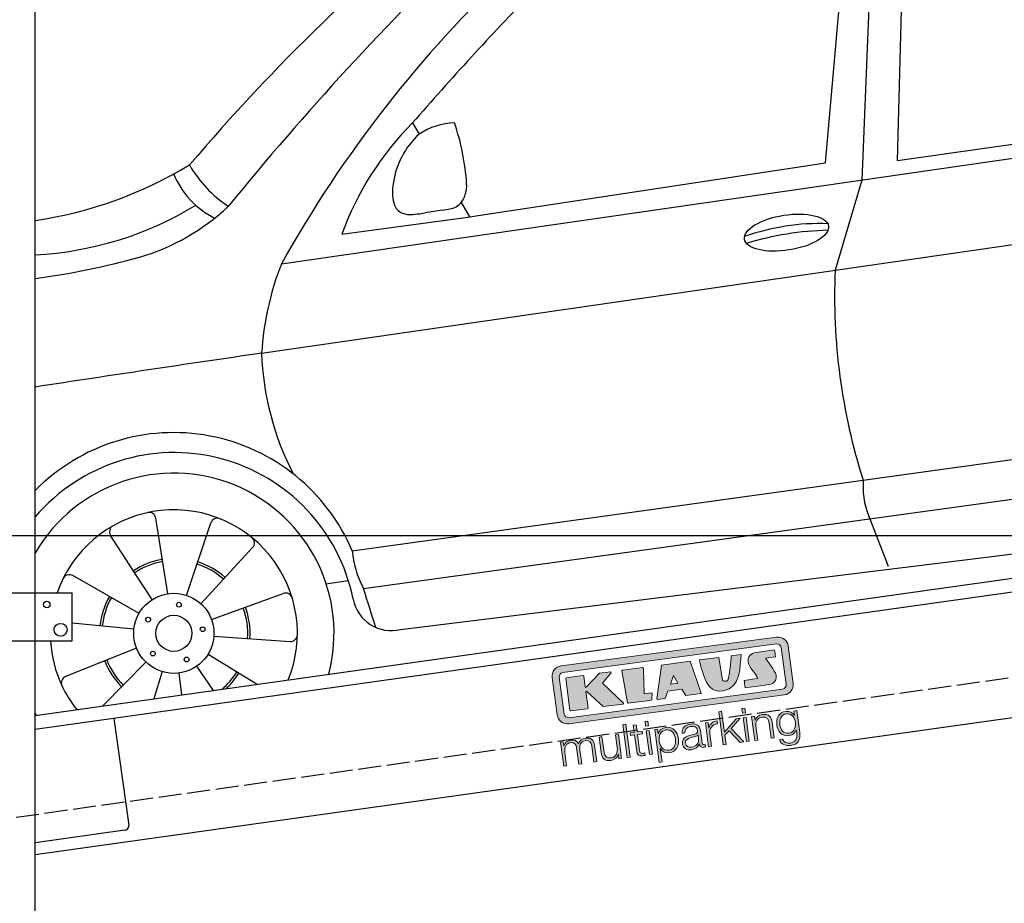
# Model space of a CAD drawing. Extents: x -311 to 6440, y -844 to 6274.
# Tile 3 of 6: x 926 to 3064, y 1052 to 2971. Entities that reach past the tile are written whole.
import ezdxf

# ---------------------------------------------------------------- set-up
doc = ezdxf.new("R2010")
doc.units = 0
doc.header["$LTSCALE"] = 10
doc.header["$MEASUREMENT"] = 0
doc.linetypes.add('GEN3', pattern=[6.25, 5, -1.25])
doc.layers.get('0').update_dxf_attribs({"linetype": 'CONTINUOUS'})
doc.layers.get('DEFPOINTS').update_dxf_attribs({"linetype": 'CONTINUOUS'})
doc.layers.add('3', color=6, linetype='GEN3')
doc.layers.add('CAR', color=1, linetype='CONTINUOUS')
for name, color, linetype, lineweight in [('AM_0', 7, 'CONTINUOUS', 30), ('AM_5', 3, 'CONTINUOUS', 15), ('Logo', 7, 'CONTINUOUS', 25)]:
    doc.layers.add(name, color=color, linetype=linetype, lineweight=lineweight)
doc.dimstyles.new('KLAUS_DXF', dxfattribs={"dimscale": 20, "dimtxt": 3.5, "dimasz": 2, "dimexe": 2, "dimexo": 1, "dimgap": 1.5, "dimtad": 1, "dimlfac": 0.1, "dimdsep": 46, "dimtxsty": 'STANDARD', "dimblk": 'DOT', "dimcen": 2, "dimclrd": 256, "dimclre": 256, "dimclrt": 2, "dimadec": 0, "dimazin": 0, "dimtfac": 1, "dimtmove": 2, "dimatfit": 3, "dimfxl": 1, "dimtolj": 1, "dimarcsym": 0})

# ---------------------------------------------------------------- blocks, each defined once
blk = doc.blocks.new('KLAUS')
at = {"layer": 'Logo'}
h = blk.add_hatch(color=8, dxfattribs=at)
h.dxf.hatch_style = 2
edge = h.paths.add_edge_path()
edge.add_spline(control_points=[(3.6, 29.09), (2.88, 29.09), (2.3, 28.51), (2.3, 27.8), (2.3, 27.8), (2.3, 16.11), (2.3, 16.11), (2.3, 15.39), (2.88, 14.81), (3.6, 14.81), (3.6, 14.81), (71.16, 14.81), (71.16, 14.81), (71.88, 14.81), (72.46, 15.39), (72.46, 16.11), (72.46, 16.11), (72.46, 27.8), (72.46, 27.8), (72.46, 28.51), (71.88, 29.09), (71.16, 29.09), (71.16, 29.09), (3.6, 29.09), (3.6, 29.09), (3.6, 29.09), (3.6, 29.09), (3.6, 29.09)], knot_values=[0, 0, 0, 0, 1, 1, 1, 2, 2, 2, 3, 3, 3, 4, 4, 4, 5, 5, 5, 6, 6, 6, 7, 7, 7, 8, 8, 8, 9, 9, 9, 9], degree=3, periodic=0)
edge = h.paths.add_edge_path()
edge.add_spline(control_points=[(3.35, 31.23), (3.35, 31.23), (71.47, 31.23), (71.47, 31.23), (73.26, 31.23), (74.71, 29.77), (74.71, 27.99), (74.71, 27.99), (74.71, 16.17), (74.71, 16.17), (74.71, 14.38), (73.26, 12.93), (71.47, 12.93), (71.47, 12.93), (3.35, 12.93), (3.35, 12.93), (1.56, 12.93), (0.11, 14.38), (0.11, 16.17), (0.11, 16.17), (0.11, 27.99), (0.11, 27.99), (0.11, 29.77), (1.56, 31.23), (3.35, 31.23), (3.35, 31.23), (3.35, 31.23), (3.35, 31.23)], knot_values=[0, 0, 0, 0, 1, 1, 1, 2, 2, 2, 3, 3, 3, 4, 4, 4, 5, 5, 5, 6, 6, 6, 7, 7, 7, 8, 8, 8, 9, 9, 9, 9], degree=3, periodic=0)
h = blk.add_hatch(color=8, dxfattribs=at)
h.dxf.hatch_style = 2
edge = h.paths.add_edge_path()
edge.add_spline(control_points=[(4.5, 27.33), (4.5, 27.33), (9.7, 27.33), (9.7, 27.33), (9.84, 27.33), (9.96, 27.22), (9.96, 27.08), (9.96, 27.08), (9.96, 23.69), (9.96, 23.69), (9.96, 23.69), (9.94, 23.64), (10.04, 23.59), (10.14, 23.53), (10.2, 23.57), (10.2, 23.57), (10.2, 23.57), (10.51, 23.75), (10.51, 23.75), (10.51, 23.75), (14.94, 27.33), (14.94, 27.33), (14.94, 27.33), (18.41, 27.33), (18.41, 27.33), (18.41, 27.33), (18.49, 27.33), (18.56, 27.2), (18.65, 27.04), (18.53, 26.91), (18.53, 26.91), (18.53, 26.91), (15.49, 24.11), (15.49, 24.11), (15.49, 24.11), (21.14, 17.06), (21.14, 17.06), (21.14, 17.06), (21.13, 16.91), (21.13, 16.91), (21.08, 16.84), (20.99, 16.82), (20.99, 16.82), (20.99, 16.82), (14.7, 16.82), (14.7, 16.82), (14.7, 16.82), (10.26, 22.17), (10.26, 22.17), (10.26, 22.17), (10.19, 22.24), (10.08, 22.21), (9.97, 22.18), (9.96, 22.11), (9.96, 22.11), (9.96, 22.11), (9.96, 17.08), (9.96, 17.08), (9.96, 16.94), (9.84, 16.82), (9.7, 16.82), (9.7, 16.82), (4.5, 16.82), (4.5, 16.82), (4.36, 16.82), (4.25, 16.94), (4.25, 17.08), (4.25, 17.08), (4.25, 27.08), (4.25, 27.08), (4.25, 27.22), (4.36, 27.33), (4.5, 27.33), (4.5, 27.33), (4.5, 27.33), (4.5, 27.33)], knot_values=[0, 0, 0, 0, 1, 1, 1, 2, 2, 2, 3, 3, 3, 4, 4, 4, 5, 5, 5, 6, 6, 6, 7, 7, 7, 8, 8, 8, 9, 9, 9, 10, 10, 10, 11, 11, 11, 12, 12, 12, 13, 13, 13, 14, 14, 14, 15, 15, 15, 16, 16, 16, 17, 17, 17, 18, 18, 18, 19, 19, 19, 20, 20, 20, 21, 21, 21, 22, 22, 22, 23, 23, 23, 24, 24, 24, 25, 25, 25, 25], degree=3, periodic=0)
h = blk.add_hatch(color=8, dxfattribs=at)
h.dxf.hatch_style = 2
h.paths.add_polyline_path([(22.42, 17.06), (21.97, 27.15), (22.24, 27.33), (28.55, 27.33), (28.86, 26.97), (28.01, 19.08), (30.26, 19.07), (30.44, 18.95), (30.08, 16.95), (29.49, 16.82), (22.6, 16.82)])
h = blk.add_hatch(color=8, dxfattribs=at)
h.paths.add_polyline_path([(36.52, 21.01), (38.93, 21.01), (37.87, 23.57)])
h.paths.add_polyline_path([(34.52, 27.33), (43.65, 27.33), (45.76, 16.94), (45.57, 16.82), (40.83, 16.82), (39.89, 18.95), (35.42, 18.95), (34.27, 16.82), (31.78, 16.82), (31.66, 17)])
h = blk.add_hatch(color=8, dxfattribs=at)
h.dxf.hatch_style = 2
edge = h.paths.add_edge_path()
edge.add_spline(control_points=[(52.69, 27.32), (52.69, 27.32), (52.88, 20.14), (52.88, 20.14), (53.01, 19.89), (53.2, 19.77), (53.43, 19.71), (53.91, 19.59), (54.43, 19.57), (54.64, 20.03), (55.23, 21.34), (56.27, 25.45), (56.6, 27.33), (56.6, 27.33), (59.77, 27.33), (59.77, 27.33), (58.77, 23.9), (58.56, 16.82), (52.63, 16.76), (48.72, 16.72), (48.01, 19.35), (47.27, 22.24), (46.89, 23.68), (46.54, 27.33), (46.54, 27.33), (46.54, 27.33), (52.69, 27.32), (52.69, 27.32), (52.69, 27.32), (52.69, 27.32), (52.69, 27.32)], knot_values=[0, 0, 0, 0, 1, 1, 1, 2, 2, 2, 3, 3, 3, 4, 4, 4, 5, 5, 5, 6, 6, 6, 7, 7, 7, 8, 8, 8, 9, 9, 9, 10, 10, 10, 10], degree=3, periodic=0)
h = blk.add_hatch(color=8, dxfattribs=at)
h.dxf.hatch_style = 2
edge = h.paths.add_edge_path()
edge.add_spline(control_points=[(64.46, 27.33), (64.46, 27.33), (70.31, 27.33), (70.31, 27.33), (70.31, 26.52), (70.31, 26.02), (70.31, 25.12), (70.31, 25.12), (67.3, 25.12), (67.3, 25.12), (67.24, 25.04), (67.25, 25.11), (67.25, 24.91), (67.25, 24.88), (69.73, 20.38), (69.73, 19.57), (69.73, 16.4), (67.22, 16.81), (65.9, 16.82), (65.9, 16.82), (59.59, 16.82), (59.59, 16.82), (59.59, 17.76), (59.59, 18.23), (59.59, 19.14), (59.59, 19.14), (63.75, 19.14), (63.75, 19.14), (63.82, 19.22), (63.81, 19.11), (63.81, 19.31), (63.81, 20.32), (61.58, 23.06), (61.58, 24.63), (61.58, 26.33), (62.83, 27.34), (64.46, 27.33), (64.46, 27.33), (64.46, 27.33), (64.46, 27.33)], knot_values=[0, 0, 0, 0, 1, 1, 1, 2, 2, 2, 3, 3, 3, 4, 4, 4, 5, 5, 5, 6, 6, 6, 7, 7, 7, 8, 8, 8, 9, 9, 9, 10, 10, 10, 11, 11, 11, 12, 12, 12, 13, 13, 13, 13], degree=3, periodic=0)
h = blk.add_hatch(color=30, dxfattribs=at)
h.dxf.hatch_style = 2
h.paths.add_polyline_path([(20.07, 0), (20.99, 0), (20.99, 10.45), (20.07, 10.45)])
h = blk.add_hatch(color=30, dxfattribs=at)
h.dxf.hatch_style = 2
edge = h.paths.add_edge_path()
edge.add_spline(control_points=[(24.22, 9.82), (24.22, 9.82), (23.3, 9.82), (23.3, 9.82), (23.3, 9.82), (23.3, 7.55), (23.3, 7.55), (23.3, 7.55), (21.98, 7.55), (21.98, 7.55), (21.98, 7.55), (21.98, 6.78), (21.98, 6.78), (21.98, 6.78), (23.3, 6.78), (23.3, 6.78), (23.3, 6.78), (23.3, 1.61), (23.3, 1.61), (23.28, 0.32), (23.71, -0.09), (24.94, -0.09), (25.22, -0.09), (25.48, -0.06), (25.76, -0.06), (25.76, -0.06), (25.76, 0.73), (25.76, 0.73), (25.5, 0.7), (25.23, 0.69), (24.97, 0.69), (24.31, 0.73), (24.22, 1.08), (24.22, 1.68), (24.22, 1.68), (24.22, 6.78), (24.22, 6.78), (24.22, 6.78), (25.76, 6.78), (25.76, 6.78), (25.76, 6.78), (25.76, 7.55), (25.76, 7.55), (25.76, 7.55), (24.22, 7.55), (24.22, 7.55), (24.22, 7.55), (24.22, 9.82), (24.22, 9.82), (24.22, 9.82), (24.22, 9.82), (24.22, 9.82)], knot_values=[0, 0, 0, 0, 1, 1, 1, 2, 2, 2, 3, 3, 3, 4, 4, 4, 5, 5, 5, 6, 6, 6, 7, 7, 7, 8, 8, 8, 9, 9, 9, 10, 10, 10, 11, 11, 11, 12, 12, 12, 13, 13, 13, 14, 14, 14, 15, 15, 15, 16, 16, 16, 17, 17, 17, 17], degree=3, periodic=0)
h = blk.add_hatch(color=30, dxfattribs=at)
h.paths.add_polyline_path([(27.1, 0), (28.03, 0), (28.03, 7.55), (27.1, 7.55)])
h.paths.add_polyline_path([(27.1, 8.98), (28.03, 8.98), (28.03, 10.45), (27.1, 10.45)])
h = blk.add_hatch(color=30, dxfattribs=at)
h.dxf.hatch_style = 2
h.paths.add_polyline_path([(50.4, 0), (51.32, 0), (51.32, 2.87), (52.82, 4.11), (55.8, 0), (56.96, 0), (53.52, 4.76), (56.74, 7.55), (55.51, 7.55), (51.32, 3.89), (51.32, 10.45), (50.4, 10.45)])
h = blk.add_hatch(color=30, dxfattribs=at)
h.paths.add_polyline_path([(57.74, 0), (58.66, 0), (58.66, 7.55), (57.74, 7.55)])
h.paths.add_polyline_path([(57.74, 8.98), (58.66, 8.98), (58.66, 10.45), (57.74, 10.45)])
h = blk.add_hatch(color=30, dxfattribs=at)
h.dxf.hatch_style = 2
edge = h.paths.add_edge_path()
edge.add_spline(control_points=[(0, 0), (0, 0), (0.92, 0), (0.92, 0), (0.92, 0), (0.92, 4.22), (0.92, 4.22), (0.94, 5.8), (1.58, 7), (3.18, 7), (4.35, 7), (4.77, 6.15), (4.76, 5.12), (4.76, 5.12), (4.76, 0), (4.76, 0), (4.76, 0), (5.68, 0), (5.68, 0), (5.68, 0), (5.68, 4.27), (5.68, 4.27), (5.68, 5.68), (6.14, 7), (7.73, 7), (9.05, 7), (9.52, 6.32), (9.52, 5.08), (9.52, 5.08), (9.52, 0), (9.52, 0), (9.52, 0), (10.44, 0), (10.44, 0), (10.44, 0), (10.44, 5.12), (10.44, 5.12), (10.44, 6.91), (9.59, 7.77), (7.94, 7.77), (6.94, 7.77), (5.99, 7.29), (5.54, 6.3), (5.26, 7.29), (4.36, 7.77), (3.37, 7.77), (2.17, 7.77), (1.38, 7.19), (0.89, 6.28), (0.89, 6.28), (0.85, 6.28), (0.85, 6.28), (0.85, 6.28), (0.85, 7.55), (0.85, 7.55), (0.85, 7.55), (0, 7.55), (0, 7.55), (0, 7.55), (0, 0), (0, 0), (0, 0), (0, 0), (0, 0)], knot_values=[0, 0, 0, 0, 1, 1, 1, 2, 2, 2, 3, 3, 3, 4, 4, 4, 5, 5, 5, 6, 6, 6, 7, 7, 7, 8, 8, 8, 9, 9, 9, 10, 10, 10, 11, 11, 11, 12, 12, 12, 13, 13, 13, 14, 14, 14, 15, 15, 15, 16, 16, 16, 17, 17, 17, 18, 18, 18, 19, 19, 19, 20, 20, 20, 21, 21, 21, 21], degree=3, periodic=0)
h = blk.add_hatch(color=30, dxfattribs=at)
h.dxf.hatch_style = 2
edge = h.paths.add_edge_path()
edge.add_spline(control_points=[(18.31, 7.55), (18.31, 7.55), (17.39, 7.55), (17.39, 7.55), (17.39, 7.55), (17.39, 3.59), (17.39, 3.59), (17.39, 2.05), (16.7, 0.56), (15.12, 0.56), (13.66, 0.56), (13.15, 1.27), (13.1, 2.64), (13.1, 2.64), (13.1, 7.55), (13.1, 7.55), (13.1, 7.55), (12.18, 7.55), (12.18, 7.55), (12.18, 7.55), (12.18, 2.65), (12.18, 2.65), (12.18, 0.89), (12.93, -0.22), (14.83, -0.22), (15.96, -0.22), (16.95, 0.35), (17.44, 1.36), (17.44, 1.36), (17.47, 1.36), (17.47, 1.36), (17.47, 1.36), (17.47, 0), (17.47, 0), (17.47, 0), (18.31, 0), (18.31, 0), (18.31, 0), (18.31, 7.55), (18.31, 7.55), (18.31, 7.55), (18.31, 7.55), (18.31, 7.55)], knot_values=[0, 0, 0, 0, 1, 1, 1, 2, 2, 2, 3, 3, 3, 4, 4, 4, 5, 5, 5, 6, 6, 6, 7, 7, 7, 8, 8, 8, 9, 9, 9, 10, 10, 10, 11, 11, 11, 12, 12, 12, 13, 13, 13, 14, 14, 14, 14], degree=3, periodic=0)
h = blk.add_hatch(color=30, dxfattribs=at)
edge = h.paths.add_edge_path()
edge.add_spline(control_points=[(35.84, 3.78), (35.84, 2.21), (35.12, 0.56), (33.37, 0.56), (31.4, 0.56), (30.72, 2.21), (30.72, 3.78), (30.72, 5.49), (31.33, 7), (33.37, 7), (35.12, 7), (35.84, 5.34), (35.84, 3.78), (35.84, 3.78), (35.84, 3.78), (35.84, 3.78)], knot_values=[0, 0, 0, 0, 1, 1, 1, 2, 2, 2, 3, 3, 3, 4, 4, 4, 5, 5, 5, 5], degree=3, periodic=0)
edge = h.paths.add_edge_path()
edge.add_spline(control_points=[(29.79, -2.8), (29.79, -2.8), (30.72, -2.8), (30.72, -2.8), (30.72, -2.8), (30.72, 1.43), (30.72, 1.43), (30.72, 1.43), (30.74, 1.43), (30.74, 1.43), (31.14, 0.35), (32.24, -0.22), (33.37, -0.22), (35.66, -0.22), (36.76, 1.64), (36.76, 3.78), (36.76, 5.91), (35.66, 7.77), (33.37, 7.77), (32.15, 7.77), (31.1, 7.14), (30.67, 6.12), (30.67, 6.12), (30.64, 6.12), (30.64, 6.12), (30.64, 6.12), (30.64, 7.55), (30.64, 7.55), (30.64, 7.55), (29.79, 7.55), (29.79, 7.55), (29.79, 7.55), (29.79, -2.8), (29.79, -2.8), (29.79, -2.8), (29.79, -2.8), (29.79, -2.8)], knot_values=[0, 0, 0, 0, 1, 1, 1, 2, 2, 2, 3, 3, 3, 4, 4, 4, 5, 5, 5, 6, 6, 6, 7, 7, 7, 8, 8, 8, 9, 9, 9, 10, 10, 10, 11, 11, 11, 12, 12, 12, 12], degree=3, periodic=0)
h = blk.add_hatch(color=30, dxfattribs=at)
edge = h.paths.add_edge_path()
edge.add_spline(control_points=[(43.03, 2.93), (43.04, 1.45), (41.8, 0.56), (40.39, 0.56), (39.53, 0.56), (38.71, 1.13), (38.71, 2.05), (38.71, 3.53), (40.66, 3.51), (42.22, 3.79), (42.47, 3.84), (42.88, 3.91), (43, 4.13), (43, 4.13), (43.03, 4.13), (43.03, 4.13), (43.03, 4.13), (43.03, 2.93), (43.03, 2.93), (43.03, 2.93), (43.03, 2.93), (43.03, 2.93)], knot_values=[0, 0, 0, 0, 1, 1, 1, 2, 2, 2, 3, 3, 3, 4, 4, 4, 5, 5, 5, 6, 6, 6, 7, 7, 7, 7], degree=3, periodic=0)
edge = h.paths.add_edge_path()
edge.add_spline(control_points=[(39.03, 5.24), (39.06, 6.47), (39.91, 7), (41.05, 7), (42.14, 7), (43.03, 6.69), (43.03, 5.45), (43.03, 4.61), (42.6, 4.51), (41.84, 4.42), (39.85, 4.19), (37.79, 4.11), (37.79, 1.99), (37.79, 0.47), (38.93, -0.22), (40.32, -0.22), (41.77, -0.22), (42.43, 0.34), (43.07, 1.32), (43.07, 1.32), (43.1, 1.32), (43.1, 1.32), (43.1, 0.53), (43.25, 0), (44.19, 0), (44.43, 0), (44.58, 0.01), (44.79, 0.06), (44.79, 0.06), (44.79, 0.83), (44.79, 0.83), (44.71, 0.81), (44.6, 0.78), (44.49, 0.78), (44.13, 0.78), (43.95, 0.98), (43.95, 1.33), (43.95, 1.33), (43.95, 5.34), (43.95, 5.34), (43.95, 7.36), (42.5, 7.77), (41.17, 7.77), (39.44, 7.77), (38.2, 7.01), (38.11, 5.24), (38.11, 5.24), (39.03, 5.24), (39.03, 5.24), (39.03, 5.24), (39.03, 5.24), (39.03, 5.24)], knot_values=[0, 0, 0, 0, 1, 1, 1, 2, 2, 2, 3, 3, 3, 4, 4, 4, 5, 5, 5, 6, 6, 6, 7, 7, 7, 8, 8, 8, 9, 9, 9, 10, 10, 10, 11, 11, 11, 12, 12, 12, 13, 13, 13, 14, 14, 14, 15, 15, 15, 16, 16, 16, 17, 17, 17, 17], degree=3, periodic=0)
h = blk.add_hatch(color=30, dxfattribs=at)
h.dxf.hatch_style = 2
edge = h.paths.add_edge_path()
edge.add_spline(control_points=[(45.79, 0), (45.79, 0), (46.71, 0), (46.71, 0), (46.71, 0), (46.71, 4.03), (46.71, 4.03), (46.71, 5.59), (47.85, 6.82), (49.52, 6.73), (49.52, 6.73), (49.52, 7.66), (49.52, 7.66), (48.16, 7.72), (47.14, 7), (46.67, 5.78), (46.67, 5.78), (46.64, 5.78), (46.64, 5.78), (46.64, 5.78), (46.64, 7.55), (46.64, 7.55), (46.64, 7.55), (45.79, 7.55), (45.79, 7.55), (45.79, 7.55), (45.79, 0), (45.79, 0), (45.79, 0), (45.79, 0), (45.79, 0)], knot_values=[0, 0, 0, 0, 1, 1, 1, 2, 2, 2, 3, 3, 3, 4, 4, 4, 5, 5, 5, 6, 6, 6, 7, 7, 7, 8, 8, 8, 9, 9, 9, 10, 10, 10, 10], degree=3, periodic=0)
h = blk.add_hatch(color=30, dxfattribs=at)
h.dxf.hatch_style = 2
edge = h.paths.add_edge_path()
edge.add_spline(control_points=[(60.41, 0), (60.41, 0), (61.33, 0), (61.33, 0), (61.33, 0), (61.33, 4.41), (61.33, 4.41), (61.36, 5.89), (62.24, 7), (63.7, 7), (65.2, 7), (65.62, 6.02), (65.62, 4.71), (65.62, 4.71), (65.62, 0), (65.62, 0), (65.62, 0), (66.54, 0), (66.54, 0), (66.54, 0), (66.54, 4.86), (66.54, 4.86), (66.54, 6.66), (65.9, 7.77), (63.78, 7.77), (62.71, 7.77), (61.7, 7.16), (61.36, 6.25), (61.36, 6.25), (61.33, 6.25), (61.33, 6.25), (61.33, 6.25), (61.33, 7.55), (61.33, 7.55), (61.33, 7.55), (60.41, 7.55), (60.41, 7.55), (60.41, 7.55), (60.41, 0), (60.41, 0), (60.41, 0), (60.41, 0), (60.41, 0)], knot_values=[0, 0, 0, 0, 1, 1, 1, 2, 2, 2, 3, 3, 3, 4, 4, 4, 5, 5, 5, 6, 6, 6, 7, 7, 7, 8, 8, 8, 9, 9, 9, 10, 10, 10, 11, 11, 11, 12, 12, 12, 13, 13, 13, 14, 14, 14, 14], degree=3, periodic=0)
h = blk.add_hatch(color=30, dxfattribs=at)
edge = h.paths.add_edge_path()
edge.add_spline(control_points=[(71.32, 0.86), (69.62, 0.86), (68.83, 2.34), (68.83, 3.86), (68.83, 5.43), (69.56, 7), (71.32, 7), (73.06, 7), (73.75, 5.34), (73.75, 3.86), (73.75, 2.33), (72.91, 0.86), (71.32, 0.86), (71.32, 0.86), (71.32, 0.86), (71.32, 0.86)], knot_values=[0, 0, 0, 0, 1, 1, 1, 2, 2, 2, 3, 3, 3, 4, 4, 4, 5, 5, 5, 5], degree=3, periodic=0)
edge = h.paths.add_edge_path()
edge.add_spline(control_points=[(74.67, 7.55), (74.67, 7.55), (73.75, 7.55), (73.75, 7.55), (73.75, 7.55), (73.75, 6.25), (73.75, 6.25), (73.75, 6.25), (73.72, 6.25), (73.72, 6.25), (73.35, 7.09), (72.41, 7.77), (71.32, 7.77), (69.13, 7.77), (67.9, 6.05), (67.9, 3.97), (67.9, 1.82), (68.9, 0.09), (71.32, 0.09), (72.4, 0.09), (73.29, 0.72), (73.72, 1.64), (73.72, 1.64), (73.75, 1.64), (73.75, 1.64), (73.75, 1.64), (73.75, 0.61), (73.75, 0.61), (73.75, -1.23), (73.01, -2.24), (71.32, -2.24), (70.29, -2.24), (69.31, -1.85), (69.1, -0.73), (69.1, -0.73), (68.18, -0.73), (68.18, -0.73), (68.31, -2.34), (69.81, -3.02), (71.32, -3.02), (73.79, -3.02), (74.65, -1.64), (74.67, 0.61), (74.67, 0.61), (74.67, 7.55), (74.67, 7.55), (74.67, 7.55), (74.67, 7.55), (74.67, 7.55)], knot_values=[0, 0, 0, 0, 1, 1, 1, 2, 2, 2, 3, 3, 3, 4, 4, 4, 5, 5, 5, 6, 6, 6, 7, 7, 7, 8, 8, 8, 9, 9, 9, 10, 10, 10, 11, 11, 11, 12, 12, 12, 13, 13, 13, 14, 14, 14, 15, 15, 15, 16, 16, 16, 16], degree=3, periodic=0)
at = {"layer": 'Logo', "lineweight": 0}
for points in [[(22.42, 17.06), (21.97, 27.15), (22.24, 27.33), (28.55, 27.33), (28.86, 26.97), (28.01, 19.08), (30.26, 19.07), (30.44, 18.95), (30.08, 16.95), (29.49, 16.82), (22.6, 16.82), (22.42, 17.06), (22.42, 17.06)], [(34.52, 27.33), (43.65, 27.33), (45.76, 16.94), (45.57, 16.82), (40.83, 16.82), (39.89, 18.95), (35.42, 18.95), (34.27, 16.82), (31.78, 16.82), (31.66, 17), (34.52, 27.33), (34.52, 27.33)], [(36.52, 21.01), (38.93, 21.01), (37.87, 23.57), (36.52, 21.01), (36.52, 21.01)], [(20.07, 0), (20.99, 0), (20.99, 10.45), (20.07, 10.45), (20.07, 0), (20.07, 0)], [(27.1, 8.98), (28.03, 8.98), (28.03, 10.45), (27.1, 10.45), (27.1, 8.98), (27.1, 8.98)], [(50.4, 0), (51.32, 0), (51.32, 2.87), (52.82, 4.11), (55.8, 0), (56.96, 0), (53.52, 4.76), (56.74, 7.55), (55.51, 7.55), (51.32, 3.89), (51.32, 10.45), (50.4, 10.45), (50.4, 0), (50.4, 0)], [(57.74, 8.98), (58.66, 8.98), (58.66, 10.45), (57.74, 10.45), (57.74, 8.98), (57.74, 8.98)], [(27.1, 0), (28.03, 0), (28.03, 7.55), (27.1, 7.55), (27.1, 0), (27.1, 0)], [(57.74, 0), (58.66, 0), (58.66, 7.55), (57.74, 7.55), (57.74, 0), (57.74, 0)]]:
    blk.add_lwpolyline(points, dxfattribs=at)
for points, knots in [([(3.35, 31.23), (3.35, 31.23), (71.47, 31.23), (71.47, 31.23), (73.26, 31.23), (74.71, 29.77), (74.71, 27.99), (74.71, 27.99), (74.71, 16.17), (74.71, 16.17), (74.71, 14.38), (73.26, 12.93), (71.47, 12.93), (71.47, 12.93), (3.35, 12.93), (3.35, 12.93), (1.56, 12.93), (0.11, 14.38), (0.11, 16.17), (0.11, 16.17), (0.11, 27.99), (0.11, 27.99), (0.11, 29.77), (1.56, 31.23), (3.35, 31.23), (3.35, 31.23), (3.35, 31.23), (3.35, 31.23)], [0, 0, 0, 0, 1, 1, 1, 2, 2, 2, 3, 3, 3, 4, 4, 4, 5, 5, 5, 6, 6, 6, 7, 7, 7, 8, 8, 8, 9, 9, 9, 9]), ([(3.6, 29.09), (2.88, 29.09), (2.3, 28.51), (2.3, 27.8), (2.3, 27.8), (2.3, 16.11), (2.3, 16.11), (2.3, 15.39), (2.88, 14.81), (3.6, 14.81), (3.6, 14.81), (71.16, 14.81), (71.16, 14.81), (71.88, 14.81), (72.46, 15.39), (72.46, 16.11), (72.46, 16.11), (72.46, 27.8), (72.46, 27.8), (72.46, 28.51), (71.88, 29.09), (71.16, 29.09), (71.16, 29.09), (3.6, 29.09), (3.6, 29.09), (3.6, 29.09), (3.6, 29.09), (3.6, 29.09)], [0, 0, 0, 0, 1, 1, 1, 2, 2, 2, 3, 3, 3, 4, 4, 4, 5, 5, 5, 6, 6, 6, 7, 7, 7, 8, 8, 8, 9, 9, 9, 9]), ([(4.5, 27.33), (4.5, 27.33), (9.7, 27.33), (9.7, 27.33), (9.84, 27.33), (9.96, 27.22), (9.96, 27.08), (9.96, 27.08), (9.96, 23.69), (9.96, 23.69), (9.96, 23.69), (9.94, 23.64), (10.04, 23.59), (10.14, 23.53), (10.2, 23.57), (10.2, 23.57), (10.2, 23.57), (10.51, 23.75), (10.51, 23.75), (10.51, 23.75), (14.94, 27.33), (14.94, 27.33), (14.94, 27.33), (18.41, 27.33), (18.41, 27.33), (18.41, 27.33), (18.49, 27.33), (18.56, 27.2), (18.65, 27.04), (18.53, 26.91), (18.53, 26.91), (18.53, 26.91), (15.49, 24.11), (15.49, 24.11), (15.49, 24.11), (21.14, 17.06), (21.14, 17.06), (21.14, 17.06), (21.13, 16.91), (21.13, 16.91), (21.08, 16.84), (20.99, 16.82), (20.99, 16.82), (20.99, 16.82), (14.7, 16.82), (14.7, 16.82), (14.7, 16.82), (10.26, 22.17), (10.26, 22.17), (10.26, 22.17), (10.19, 22.24), (10.08, 22.21), (9.97, 22.18), (9.96, 22.11), (9.96, 22.11), (9.96, 22.11), (9.96, 17.08), (9.96, 17.08), (9.96, 16.94), (9.84, 16.82), (9.7, 16.82), (9.7, 16.82), (4.5, 16.82), (4.5, 16.82), (4.36, 16.82), (4.25, 16.94), (4.25, 17.08), (4.25, 17.08), (4.25, 27.08), (4.25, 27.08), (4.25, 27.22), (4.36, 27.33), (4.5, 27.33), (4.5, 27.33), (4.5, 27.33), (4.5, 27.33)], [0, 0, 0, 0, 1, 1, 1, 2, 2, 2, 3, 3, 3, 4, 4, 4, 5, 5, 5, 6, 6, 6, 7, 7, 7, 8, 8, 8, 9, 9, 9, 10, 10, 10, 11, 11, 11, 12, 12, 12, 13, 13, 13, 14, 14, 14, 15, 15, 15, 16, 16, 16, 17, 17, 17, 18, 18, 18, 19, 19, 19, 20, 20, 20, 21, 21, 21, 22, 22, 22, 23, 23, 23, 24, 24, 24, 25, 25, 25, 25]), ([(52.69, 27.32), (52.69, 27.32), (52.88, 20.14), (52.88, 20.14), (53.01, 19.89), (53.2, 19.77), (53.43, 19.71), (53.91, 19.59), (54.43, 19.57), (54.64, 20.03), (55.23, 21.34), (56.27, 25.45), (56.6, 27.33), (56.6, 27.33), (59.77, 27.33), (59.77, 27.33), (58.77, 23.9), (58.56, 16.82), (52.63, 16.76), (48.72, 16.72), (48.01, 19.35), (47.27, 22.24), (46.89, 23.68), (46.54, 27.33), (46.54, 27.33), (46.54, 27.33), (52.69, 27.32), (52.69, 27.32), (52.69, 27.32), (52.69, 27.32), (52.69, 27.32)], [0, 0, 0, 0, 1, 1, 1, 2, 2, 2, 3, 3, 3, 4, 4, 4, 5, 5, 5, 6, 6, 6, 7, 7, 7, 8, 8, 8, 9, 9, 9, 10, 10, 10, 10]), ([(64.46, 27.33), (64.46, 27.33), (70.31, 27.33), (70.31, 27.33), (70.31, 26.52), (70.31, 26.02), (70.31, 25.12), (70.31, 25.12), (67.3, 25.12), (67.3, 25.12), (67.24, 25.04), (67.25, 25.11), (67.25, 24.91), (67.25, 24.88), (69.73, 20.38), (69.73, 19.57), (69.73, 16.4), (67.22, 16.81), (65.9, 16.82), (65.9, 16.82), (59.59, 16.82), (59.59, 16.82), (59.59, 17.76), (59.59, 18.23), (59.59, 19.14), (59.59, 19.14), (63.75, 19.14), (63.75, 19.14), (63.82, 19.22), (63.81, 19.11), (63.81, 19.31), (63.81, 20.32), (61.58, 23.06), (61.58, 24.63), (61.58, 26.33), (62.83, 27.34), (64.46, 27.33), (64.46, 27.33), (64.46, 27.33), (64.46, 27.33)], [0, 0, 0, 0, 1, 1, 1, 2, 2, 2, 3, 3, 3, 4, 4, 4, 5, 5, 5, 6, 6, 6, 7, 7, 7, 8, 8, 8, 9, 9, 9, 10, 10, 10, 11, 11, 11, 12, 12, 12, 13, 13, 13, 13]), ([(24.22, 9.82), (24.22, 9.82), (23.3, 9.82), (23.3, 9.82), (23.3, 9.82), (23.3, 7.55), (23.3, 7.55), (23.3, 7.55), (21.98, 7.55), (21.98, 7.55), (21.98, 7.55), (21.98, 6.78), (21.98, 6.78), (21.98, 6.78), (23.3, 6.78), (23.3, 6.78), (23.3, 6.78), (23.3, 1.61), (23.3, 1.61), (23.28, 0.32), (23.71, -0.09), (24.94, -0.09), (25.22, -0.09), (25.48, -0.06), (25.76, -0.06), (25.76, -0.06), (25.76, 0.73), (25.76, 0.73), (25.5, 0.7), (25.23, 0.69), (24.97, 0.69), (24.31, 0.73), (24.22, 1.08), (24.22, 1.68), (24.22, 1.68), (24.22, 6.78), (24.22, 6.78), (24.22, 6.78), (25.76, 6.78), (25.76, 6.78), (25.76, 6.78), (25.76, 7.55), (25.76, 7.55), (25.76, 7.55), (24.22, 7.55), (24.22, 7.55), (24.22, 7.55), (24.22, 9.82), (24.22, 9.82), (24.22, 9.82), (24.22, 9.82), (24.22, 9.82)], [0, 0, 0, 0, 1, 1, 1, 2, 2, 2, 3, 3, 3, 4, 4, 4, 5, 5, 5, 6, 6, 6, 7, 7, 7, 8, 8, 8, 9, 9, 9, 10, 10, 10, 11, 11, 11, 12, 12, 12, 13, 13, 13, 14, 14, 14, 15, 15, 15, 16, 16, 16, 17, 17, 17, 17]), ([(0, 0), (0, 0), (0.92, 0), (0.92, 0), (0.92, 0), (0.92, 4.22), (0.92, 4.22), (0.94, 5.8), (1.58, 7), (3.18, 7), (4.35, 7), (4.77, 6.15), (4.76, 5.12), (4.76, 5.12), (4.76, 0), (4.76, 0), (4.76, 0), (5.68, 0), (5.68, 0), (5.68, 0), (5.68, 4.27), (5.68, 4.27), (5.68, 5.68), (6.14, 7), (7.73, 7), (9.05, 7), (9.52, 6.32), (9.52, 5.08), (9.52, 5.08), (9.52, 0), (9.52, 0), (9.52, 0), (10.44, 0), (10.44, 0), (10.44, 0), (10.44, 5.12), (10.44, 5.12), (10.44, 6.91), (9.59, 7.77), (7.94, 7.77), (6.94, 7.77), (5.99, 7.29), (5.54, 6.3), (5.26, 7.29), (4.36, 7.77), (3.37, 7.77), (2.17, 7.77), (1.38, 7.19), (0.89, 6.28), (0.89, 6.28), (0.85, 6.28), (0.85, 6.28), (0.85, 6.28), (0.85, 7.55), (0.85, 7.55), (0.85, 7.55), (0, 7.55), (0, 7.55), (0, 7.55), (0, 0), (0, 0), (0, 0), (0, 0), (0, 0)], [0, 0, 0, 0, 1, 1, 1, 2, 2, 2, 3, 3, 3, 4, 4, 4, 5, 5, 5, 6, 6, 6, 7, 7, 7, 8, 8, 8, 9, 9, 9, 10, 10, 10, 11, 11, 11, 12, 12, 12, 13, 13, 13, 14, 14, 14, 15, 15, 15, 16, 16, 16, 17, 17, 17, 18, 18, 18, 19, 19, 19, 20, 20, 20, 21, 21, 21, 21]), ([(18.31, 7.55), (18.31, 7.55), (17.39, 7.55), (17.39, 7.55), (17.39, 7.55), (17.39, 3.59), (17.39, 3.59), (17.39, 2.05), (16.7, 0.56), (15.12, 0.56), (13.66, 0.56), (13.15, 1.27), (13.1, 2.64), (13.1, 2.64), (13.1, 7.55), (13.1, 7.55), (13.1, 7.55), (12.18, 7.55), (12.18, 7.55), (12.18, 7.55), (12.18, 2.65), (12.18, 2.65), (12.18, 0.89), (12.93, -0.22), (14.83, -0.22), (15.96, -0.22), (16.95, 0.35), (17.44, 1.36), (17.44, 1.36), (17.47, 1.36), (17.47, 1.36), (17.47, 1.36), (17.47, 0), (17.47, 0), (17.47, 0), (18.31, 0), (18.31, 0), (18.31, 0), (18.31, 7.55), (18.31, 7.55), (18.31, 7.55), (18.31, 7.55), (18.31, 7.55)], [0, 0, 0, 0, 1, 1, 1, 2, 2, 2, 3, 3, 3, 4, 4, 4, 5, 5, 5, 6, 6, 6, 7, 7, 7, 8, 8, 8, 9, 9, 9, 10, 10, 10, 11, 11, 11, 12, 12, 12, 13, 13, 13, 14, 14, 14, 14]), ([(29.79, -2.8), (29.79, -2.8), (30.72, -2.8), (30.72, -2.8), (30.72, -2.8), (30.72, 1.43), (30.72, 1.43), (30.72, 1.43), (30.74, 1.43), (30.74, 1.43), (31.14, 0.35), (32.24, -0.22), (33.37, -0.22), (35.66, -0.22), (36.76, 1.64), (36.76, 3.78), (36.76, 5.91), (35.66, 7.77), (33.37, 7.77), (32.15, 7.77), (31.1, 7.14), (30.67, 6.12), (30.67, 6.12), (30.64, 6.12), (30.64, 6.12), (30.64, 6.12), (30.64, 7.55), (30.64, 7.55), (30.64, 7.55), (29.79, 7.55), (29.79, 7.55), (29.79, 7.55), (29.79, -2.8), (29.79, -2.8), (29.79, -2.8), (29.79, -2.8), (29.79, -2.8)], [0, 0, 0, 0, 1, 1, 1, 2, 2, 2, 3, 3, 3, 4, 4, 4, 5, 5, 5, 6, 6, 6, 7, 7, 7, 8, 8, 8, 9, 9, 9, 10, 10, 10, 11, 11, 11, 12, 12, 12, 12]), ([(35.84, 3.78), (35.84, 2.21), (35.12, 0.56), (33.37, 0.56), (31.4, 0.56), (30.72, 2.21), (30.72, 3.78), (30.72, 5.49), (31.33, 7), (33.37, 7), (35.12, 7), (35.84, 5.34), (35.84, 3.78), (35.84, 3.78), (35.84, 3.78), (35.84, 3.78)], [0, 0, 0, 0, 1, 1, 1, 2, 2, 2, 3, 3, 3, 4, 4, 4, 5, 5, 5, 5]), ([(39.03, 5.24), (39.06, 6.47), (39.91, 7), (41.05, 7), (42.14, 7), (43.03, 6.69), (43.03, 5.45), (43.03, 4.61), (42.6, 4.51), (41.84, 4.42), (39.85, 4.19), (37.79, 4.11), (37.79, 1.99), (37.79, 0.47), (38.93, -0.22), (40.32, -0.22), (41.77, -0.22), (42.43, 0.34), (43.07, 1.32), (43.07, 1.32), (43.1, 1.32), (43.1, 1.32), (43.1, 0.53), (43.25, 0), (44.19, 0), (44.43, 0), (44.58, 0.01), (44.79, 0.06), (44.79, 0.06), (44.79, 0.83), (44.79, 0.83), (44.71, 0.81), (44.6, 0.78), (44.49, 0.78), (44.13, 0.78), (43.95, 0.98), (43.95, 1.33), (43.95, 1.33), (43.95, 5.34), (43.95, 5.34), (43.95, 7.36), (42.5, 7.77), (41.17, 7.77), (39.44, 7.77), (38.2, 7.01), (38.11, 5.24), (38.11, 5.24), (39.03, 5.24), (39.03, 5.24), (39.03, 5.24), (39.03, 5.24), (39.03, 5.24)], [0, 0, 0, 0, 1, 1, 1, 2, 2, 2, 3, 3, 3, 4, 4, 4, 5, 5, 5, 6, 6, 6, 7, 7, 7, 8, 8, 8, 9, 9, 9, 10, 10, 10, 11, 11, 11, 12, 12, 12, 13, 13, 13, 14, 14, 14, 15, 15, 15, 16, 16, 16, 17, 17, 17, 17]), ([(45.79, 0), (45.79, 0), (46.71, 0), (46.71, 0), (46.71, 0), (46.71, 4.03), (46.71, 4.03), (46.71, 5.59), (47.85, 6.82), (49.52, 6.73), (49.52, 6.73), (49.52, 7.66), (49.52, 7.66), (48.16, 7.72), (47.14, 7), (46.67, 5.78), (46.67, 5.78), (46.64, 5.78), (46.64, 5.78), (46.64, 5.78), (46.64, 7.55), (46.64, 7.55), (46.64, 7.55), (45.79, 7.55), (45.79, 7.55), (45.79, 7.55), (45.79, 0), (45.79, 0), (45.79, 0), (45.79, 0), (45.79, 0)], [0, 0, 0, 0, 1, 1, 1, 2, 2, 2, 3, 3, 3, 4, 4, 4, 5, 5, 5, 6, 6, 6, 7, 7, 7, 8, 8, 8, 9, 9, 9, 10, 10, 10, 10]), ([(60.41, 0), (60.41, 0), (61.33, 0), (61.33, 0), (61.33, 0), (61.33, 4.41), (61.33, 4.41), (61.36, 5.89), (62.24, 7), (63.7, 7), (65.2, 7), (65.62, 6.02), (65.62, 4.71), (65.62, 4.71), (65.62, 0), (65.62, 0), (65.62, 0), (66.54, 0), (66.54, 0), (66.54, 0), (66.54, 4.86), (66.54, 4.86), (66.54, 6.66), (65.9, 7.77), (63.78, 7.77), (62.71, 7.77), (61.7, 7.16), (61.36, 6.25), (61.36, 6.25), (61.33, 6.25), (61.33, 6.25), (61.33, 6.25), (61.33, 7.55), (61.33, 7.55), (61.33, 7.55), (60.41, 7.55), (60.41, 7.55), (60.41, 7.55), (60.41, 0), (60.41, 0), (60.41, 0), (60.41, 0), (60.41, 0)], [0, 0, 0, 0, 1, 1, 1, 2, 2, 2, 3, 3, 3, 4, 4, 4, 5, 5, 5, 6, 6, 6, 7, 7, 7, 8, 8, 8, 9, 9, 9, 10, 10, 10, 11, 11, 11, 12, 12, 12, 13, 13, 13, 14, 14, 14, 14]), ([(74.67, 7.55), (74.67, 7.55), (73.75, 7.55), (73.75, 7.55), (73.75, 7.55), (73.75, 6.25), (73.75, 6.25), (73.75, 6.25), (73.72, 6.25), (73.72, 6.25), (73.35, 7.09), (72.41, 7.77), (71.32, 7.77), (69.13, 7.77), (67.9, 6.05), (67.9, 3.97), (67.9, 1.82), (68.9, 0.09), (71.32, 0.09), (72.4, 0.09), (73.29, 0.72), (73.72, 1.64), (73.72, 1.64), (73.75, 1.64), (73.75, 1.64), (73.75, 1.64), (73.75, 0.61), (73.75, 0.61), (73.75, -1.23), (73.01, -2.24), (71.32, -2.24), (70.29, -2.24), (69.31, -1.85), (69.1, -0.73), (69.1, -0.73), (68.18, -0.73), (68.18, -0.73), (68.31, -2.34), (69.81, -3.02), (71.32, -3.02), (73.79, -3.02), (74.65, -1.64), (74.67, 0.61), (74.67, 0.61), (74.67, 7.55), (74.67, 7.55), (74.67, 7.55), (74.67, 7.55), (74.67, 7.55)], [0, 0, 0, 0, 1, 1, 1, 2, 2, 2, 3, 3, 3, 4, 4, 4, 5, 5, 5, 6, 6, 6, 7, 7, 7, 8, 8, 8, 9, 9, 9, 10, 10, 10, 11, 11, 11, 12, 12, 12, 13, 13, 13, 14, 14, 14, 15, 15, 15, 16, 16, 16, 16]), ([(71.32, 0.86), (69.62, 0.86), (68.83, 2.34), (68.83, 3.86), (68.83, 5.43), (69.56, 7), (71.32, 7), (73.06, 7), (73.75, 5.34), (73.75, 3.86), (73.75, 2.33), (72.91, 0.86), (71.32, 0.86), (71.32, 0.86), (71.32, 0.86), (71.32, 0.86)], [0, 0, 0, 0, 1, 1, 1, 2, 2, 2, 3, 3, 3, 4, 4, 4, 5, 5, 5, 5]), ([(43.03, 2.93), (43.04, 1.45), (41.8, 0.56), (40.39, 0.56), (39.53, 0.56), (38.71, 1.13), (38.71, 2.05), (38.71, 3.53), (40.66, 3.51), (42.22, 3.79), (42.47, 3.84), (42.88, 3.91), (43, 4.13), (43, 4.13), (43.03, 4.13), (43.03, 4.13), (43.03, 4.13), (43.03, 2.93), (43.03, 2.93), (43.03, 2.93), (43.03, 2.93), (43.03, 2.93)], [0, 0, 0, 0, 1, 1, 1, 2, 2, 2, 3, 3, 3, 4, 4, 4, 5, 5, 5, 6, 6, 6, 7, 7, 7, 7])]:
    blk.add_open_spline(points, degree=3, knots=knots, dxfattribs=at)
blk = doc.blocks.new('_DOT')
at = {"color": 0, "linetype": 'ByBlock'}
blk.add_line((-0.5, 0), (-1, 0), dxfattribs=at)
at = {"color": 0, "linetype": 'ByBlock', "const_width": 0.5}
blk.add_lwpolyline([(-0.25, 0, 1), (0.25, 0, 1)], format="xyb", close=True, dxfattribs=at)
blk = doc.blocks.new('*D8')
at = {"layer": 'AM_5', "lineweight": -2, "transparency": 16777216}
for p, q in [((5479.5, 1850), (-240.5, 1850)), ((-200.5, -260), (-200.5, 1810)), ((179.5, -300), (-240.5, -300))]:
    blk.add_line(p, q, dxfattribs=at)
at = {"layer": 'DEFPOINTS', "color": 0, "transparency": 16777216}
for p in [(-200.5, 1850), (5499.5, 1850), (199.5, -300)]:
    blk.add_point(p, dxfattribs=at)
at = {"layer": 'AM_5', "lineweight": -2, "transparency": 16777216, "xscale": 40, "yscale": 40, "zscale": 40}
for p, rotation in [((-200.5, 1850), 90), ((-200.5, -300), 270)]:
    blk.add_blockref('_DOT', p, dxfattribs=dict(at, rotation=rotation))
at = {"layer": 'AM_5', "color": 2, "transparency": 16777216, "insert": (-265.5, 775), "char_height": 70, "attachment_point": 5, "rotation": 90}
blk.add_mtext('\\A1;215', dxfattribs=at)
blk = doc.blocks.new('*D9')
at = {"layer": 'AM_5', "lineweight": -2, "transparency": 16777216}
for p, q in [((179.5, 2850), (-240.5, 2850)), ((-200.5, 1890), (-200.5, 2810)), ((5479.5, 1850), (-240.5, 1850))]:
    blk.add_line(p, q, dxfattribs=at)
at = {"layer": 'DEFPOINTS', "color": 0, "transparency": 16777216}
for p in [(-200.5, 2850), (199.5, 2850), (5499.5, 1850)]:
    blk.add_point(p, dxfattribs=at)
at = {"layer": 'AM_5', "lineweight": -2, "transparency": 16777216, "xscale": 40, "yscale": 40, "zscale": 40}
for p, rotation in [((-200.5, 2850), 90), ((-200.5, 1850), 270)]:
    blk.add_blockref('_DOT', p, dxfattribs=dict(at, rotation=rotation))
at = {"layer": 'AM_5', "color": 2, "transparency": 16777216, "insert": (-265.5, 2350), "char_height": 70, "attachment_point": 5, "rotation": 90}
blk.add_mtext('\\A1;100', dxfattribs=at)
blk = doc.blocks.new('Car200VanEG')
at = {"layer": 'CAR'}
for p, q in [((28811.4, 4789.7), (28827.1, 5360.5)), ((28811.4, 4789.7), (29644.2, 4908.5)), ((27473.8, 4565.4), (29644.2, 4878.4)), ((28734.5, 4747.2), (28676.2, 4551.8)), ((27430.9, 4371.2), (29644.2, 4691.5)), ((27605.2, 4629.3), (27883.5, 4667.2)), ((27627.7, 3941.8), (29515.6, 4203.1)), ((27652, 3860), (29511.9, 4116.2)), ((27227, 3848.7), (27201.4, 4012.7)), ((27268.1, 3845.2), (27320.9, 4002.5)), ((28751.2, 4011.6), (28791.1, 3909)), ((27732.4, 3771), (29487.4, 3987.6)), ((27160.1, 3887), (27103.2, 3975.2)), ((27299.2, 3826.8), (27411.4, 3949)), ((27164.8, 3805.9), (27020.8, 3888.1)), ((27193.2, 3835.9), (27160.1, 3887)), ((27570.2, 3870), (27619.1, 3877.4)), ((27322.1, 3792.5), (27478, 3849.3)), ((27153.8, 3771.5), (27019.4, 3784.9)), ((27327.1, 3756.7), (27492.6, 3745.2)), ((27159.6, 3730.6), (27005, 3669.1)), ((27179.7, 3700.5), (27086.5, 3605.1)), ((27314.6, 3717.5), (27421.5, 3652.1)), ((27215.2, 3679.6), (27197.3, 3620.6)), ((27289.7, 3691.2), (27325.9, 3638.7)), ((27251.2, 3676.5), (27257.1, 3629))]:
    blk.add_line(p, q, dxfattribs=at)
for points in [[(28761.3, 5427.7), (28734.5, 4747.2)], [(27863.9, 4698.5), (27882.5, 4667.3), (28655.6, 4784.3), (28704.2, 5343.7), (28238.8, 5261.3)], [(27758.3, 4871.4), (27772.9, 4846.9)]]:
    blk.add_lwpolyline(points, dxfattribs=at)
for centre, radius in [((27240.4, 3762.8), 87), ((27251.4, 3825), 5.16), ((27184.6, 3792.5), 5.16), ((27240.4, 3762.8), 39.2), ((27303, 3771.6), 5.16), ((27194.9, 3718.9), 5.16), ((27268.1, 3706), 5.16)]:
    blk.add_circle(centre, radius, dxfattribs=at)
for centre, radius, start, end in [((30580.7, 1971), 4338.4, 128.4908, 139.6504), ((32393.8, 596.7), 6489, 133.91457, 140.89178), ((29803.3, 3263.9), 2668.3, 133.2704, 150.8036), ((33439.9, -79.1), 7535.6, 136.01785, 138.94052), ((28230.7, 4402.7), 665.3, 135.3057, 160.0856), ((27854.2, 4723.7), 147.6, 91.8003, 123.4317), ((27382.8, 4708.9), 494.2, 3.519, 19.1751), ((27894.7, 4714.4), 179.9, 132.5849, 172.2354), ((26806, 5554.8), 905.4, 278.4772, 301.1487), ((27510.9, 4917.2), 273.5, 210.1113, 236.1616), ((27415.2, 4833.8), 190.1, 202.7244, 242.9582), ((27815.1, 4721.8), 100.1, 170.2585, 193.9822), ((27812, 4735.7), 64.2, 324.1852, 3.1249), ((26900.3, 5329.6), 745.9, 273.0108, 301.3268), ((27033, 5036.4), 475.5, 286.3026, 313.2289), ((27750.3, 4705.1), 33.2, 193.1013, 238.3611), ((27804.9, 4844.6), 163.9, 276.5604, 282.2911), ((27832.6, 4725.2), 41.4, 279.9437, 319.2981), ((27755.2, 4727.1), 55, 245.9955, 278.6212), ((27737.5, 4944.3), 272.7, 275.4536, 280.2078), ((27893, 4110.4), 575.5, 96.9145, 100.7297), ((28643.6, 4157.9), 494.8, 88.0835, 109.3655), ((28678.2, 3966.6), 671.8, 91.4914, 106.818), ((26723.7, 6159.5), 1640.3, 277.5569, 285.6465), ((28080.6, 4329), 651.1, 158.6997, 176.2822), ((30000.2, 4495.7), 1325.2, 177.5813, 197.5876), ((36272.1, -56396.1), 61407, 98.278102, 98.741733), ((28047.9, 4393), 617.5, 182.0283, 207.3717), ((27239.8, 3777.4), 421.3, 22.9636, 135.4753), ((27241.3, 3759.3), 396, 11.2769, 139.6616), ((27240.4, 3762.8), 347.8, 345.1978, 149.9164), ((27240.4, 3762.8), 268.3, 337.8454, 160.9349), ((27186.6, 4010.3), 15, 8.8571, 102.2519), ((27335.1, 3997.7), 15, 68.0338, 161.4286), ((27115.8, 3983.4), 15, 119.4624, 212.8571), ((27400.4, 3959.2), 15, 317.4286, 50.8233), ((27242.6, 3762.3), 163.4, 99.6165, 123.423), ((27242.6, 3762.3), 158.4, 99.6165, 123.423), ((27242.6, 3762.3), 158.4, 48.1476, 72.2472), ((27242.6, 3762.3), 163.4, 48.1476, 72.2472), ((27013.3, 3875.1), 15, 60.2857, 153.6805), ((27483.1, 3835.2), 15, 16.6053, 110), ((21558.7, 1884.8), 6405.5, 17.15784, 17.96084), ((27242.6, 3762.3), 163.4, 150.5135, 174.1727), ((27242.6, 3762.3), 158.4, 150.5135, 174.1727), ((27712.3, 3852.6), 84, 190.8184, 283.84), ((27242.6, 3762.3), 158.4, 356.1373, 20.4549), ((27242.6, 3762.3), 163.4, 356.1373, 20.4549), ((27240.4, 3762.8), 268.3, 183.709, 204.9178), ((27493.7, 3760.1), 15, 266, 359.3947), ((27242.6, 3762.3), 163.4, 201.2391, 225.0075), ((27242.6, 3762.3), 158.4, 201.2391, 225.0075), ((27242.6, 3762.3), 158.4, 310.2523, 328.3201), ((27011, 3655.3), 15, 110.1125, 208.5005), ((27242.6, 3762.3), 163.4, 312.9326, 328.3201), ((27240.4, 3762.8), 268.3, 204.9178, 218.1546), ((27240.4, 3762.8), 347.8, 210.0836, 210.8022)]:
    blk.add_arc(centre, radius, start, end, dxfattribs=at)
blk.add_ellipse((28570.6, 4633), major_axis=(91.2, 14.3), ratio=0.413356, dxfattribs=at)
for points, knots in [([(28737, 4095.3), (28736.9, 4080.8), (28736.6, 4052.1), (28746.4, 4025), (28751.2, 4011.6)], [0, 0, 0, 0, 43.115065, 85.476404, 85.476404, 85.476404, 85.476404]), ([(27627.7, 3941.8), (27629.6, 3928.1), (27633.4, 3899.6), (27645.7, 3873.5), (27652, 3860)], [0, 0, 0, 0, 41.275019, 85.777722, 85.777722, 85.777722, 85.777722])]:
    blk.add_open_spline(points, degree=3, knots=knots, dxfattribs=at)

msp = doc.modelspace()

# ---------------------------------------------------------------- linework, layer by layer
for p, q in [((959.991, -293.774), (959.991, 3746.226)), ((959.991, 1460.181), (3577.468, 1828.044)), ((3576.692, 1797.64), (959.991, 1429.886)), ((199.991, 1726.226), (1039.968, 1726.226)), ((1039.968, 1621.226), (1039.968, 1726.226)), ((1039.968, 1621.226), (199.991, 1621.226)), ((3696.811, 1541.868), (959.991, 1157.233)), ((1130.73, 1453.882), (1163.296, 1222.159)), ((1154.785, 1210.865), (959.991, 1183.488))]:
    msp.add_line(p, q)
for centre, radius in [((984.991, 1701.226), 7), ((1014.991, 1646.226), 14)]:
    msp.add_circle(centre, radius)
msp.add_arc((1153.393, 1220.768), 10, 278, 8)
at = {"layer": '3'}
msp.add_line((423.4, 1169.675), (5430.808, 1873.42), dxfattribs=at)

# ---------------------------------------------------------------- block references
at = {"xscale": 6.929133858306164, "yscale": 6.929133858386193, "zscale": 6.929133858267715, "rotation": 7.614101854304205}
msp.add_blockref('KLAUS', (2107.454, 1350.306), dxfattribs=at)
at = {"layer": 'AM_0'}
msp.add_blockref('Car200VanEG', (-25979.454, -2124.214), dxfattribs=at)

# ---------------------------------------------------------------- dimensions: what is measured, and where the dimension line sits
at = {"layer": 'AM_5'}
for base, p1, p2, override, picture, middle in [((-200.481, 2850.005), (5499.51, 1850.005), (199.51, 2850.005), {"dimpost": '', "dimtol": 0, "dimlim": 0, "dimtp": 0, "dimtm": 0, "dimtfac": 1, "dimtdec": 2, "dimtolj": 1, "dimtzin": 7}, '*D9', (-265.481, 2350.005)), ((-200.481, 1850.005), (199.51, -299.995), (5499.51, 1850.005), {"dimtol": 0, "dimlim": 0, "dimtp": 0, "dimtm": 0, "dimtfac": 1, "dimtdec": 2, "dimtolj": 1, "dimtzin": 7}, '*D8', (-265.481, 775.005))]:
    dim = msp.add_linear_dim(base=base, p1=p1, p2=p2, angle=90, dimstyle='KLAUS_DXF', override=override, dxfattribs=at)
    dim.commit()
    dim.dimension.update_dxf_attribs({"geometry": picture, "text_midpoint": middle})

doc.saveas('drawing.dxf')
